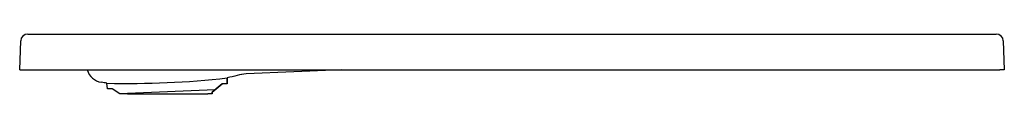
# Model space of a CAD drawing. Header units: millimetres. Extents: x 0 to 1.1, y -0.03 to 0.04.
import ezdxf

# ---------------------------------------------------------------- set-up
doc = ezdxf.new("R2010")
doc.units = ezdxf.units.MM
doc.layers.add('BLOCKS', color=3, linetype='Continuous')

msp = doc.modelspace()

# ---------------------------------------------------------------- linework, layer by layer
at = {"layer": 'BLOCKS'}
for p, q in [((0.0091, 0.04), (0.0667, 0.04)), ((0.0667, 0.04), (0.0667, 0.04)), ((0.0667, 0.04), (0.1006, 0.04)), ((0.1006, 0.04), (0.119, 0.04)), ((0.119, 0.04), (0.7253, 0.04)), ((0.7253, 0.04), (1.0937, 0.04)), ((0, 0), (0.0011, 0.0323)), ((1.1017, 0.0323), (1.1028, 0)), ((0, 0), (1.0928, 0)), ((0.3604, 0), (0.2536, -0.0047)), ((1.0928, 0), (1.0978, 0)), ((1.1028, 0), (1.0978, 0)), ((0.2322, -0.0156), (0.2324, -0.0091)), ((0.2324, -0.0091), (0.2322, -0.0156)), ((0.0984, -0.0214), (0.0977, -0.015)), ((0.0984, -0.0214), (0.0977, -0.015)), ((0.1037, -0.0212), (0.0984, -0.0214)), ((0.0984, -0.0214), (0.0984, -0.0214)), ((0.1121, -0.027), (0.1037, -0.0212)), ((0.1121, -0.027), (0.1037, -0.0212)), ((0.2156, -0.0251), (0.2269, -0.0158)), ((0.2269, -0.0158), (0.2156, -0.0251)), ((0.2322, -0.0156), (0.2269, -0.0158)), ((0.2322, -0.0156), (0.2322, -0.0156)), ((0.1121, -0.027), (0.1121, -0.027)), ((0.1206, -0.027), (0.1121, -0.027)), ((0.2188, -0.0224), (0.1206, -0.0267)), ((0.1206, -0.0267), (0.1206, -0.027)), ((0.1206, -0.027), (0.2107, -0.027)), ((0.2157, -0.027), (0.2107, -0.027)), ((0.2156, -0.0251), (0.2156, -0.0251)), ((0.2157, -0.027), (0.2156, -0.0251)), ((0.2156, -0.0251), (0.2157, -0.027)), ((0.2157, -0.027), (0.2157, -0.027))]:
    msp.add_line(p, q, dxfattribs=at)
for centre, radius, start, end in [((0.0091, 0.032), 0.008, 90, 178), ((1.0937, 0.032), 0.008, 2, 90), ((0.0947, 0.0057), 0.02, 196.5998, 260.5107), ((0.1212, 0.9915), 1.0068, 268.6607, 276.3394), ((0.2556, -0.0496), 0.045, 92.5035, 105.3425), ((0.2555, -0.0496), 0.045, 92.5, 105.346)]:
    msp.add_arc(centre, radius, start, end, dxfattribs=at)
for points in [[(0.2436, -0.0062), (0.2399, -0.0073), (0.2361, -0.0082), (0.2324, -0.0091)], [(0.2436, -0.0062), (0.2436, -0.0062), (0.2436, -0.0062), (0.2436, -0.0062)], [(0.0977, -0.015), (0.0956, -0.0147), (0.0935, -0.0144), (0.0914, -0.014)]]:
    msp.add_open_spline(points, degree=3, dxfattribs=at)

doc.saveas('drawing.dxf')
